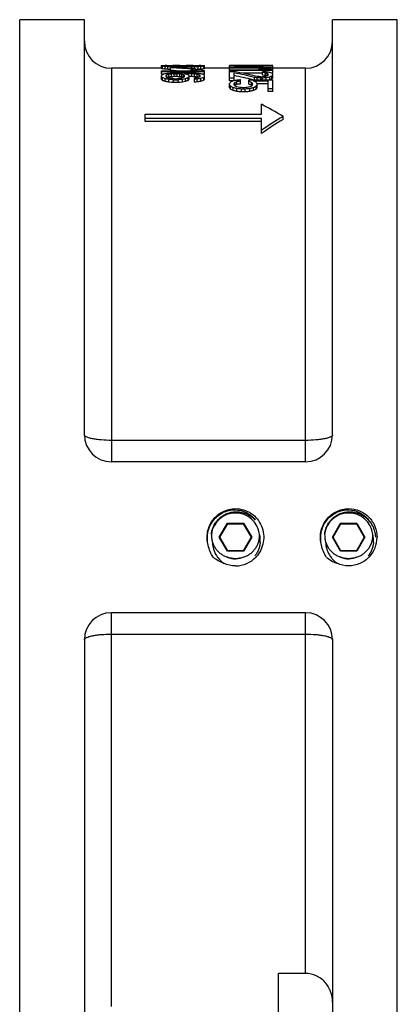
# Model space of a CAD drawing. Header units: millimetres. Extents: x -108 to 885, y -28 to 432.
# Tile 7 of 8: x 298 to 368, y 127 to 310. Entities that reach past the tile are written whole.
import ezdxf

# ---------------------------------------------------------------- set-up
doc = ezdxf.new("R2010")
doc.units = ezdxf.units.MM
doc.header["$LTSCALE"] = 30.734
doc.layers.get('0').update_dxf_attribs({"linetype": 'CONTINUOUS'})
doc.layers.add('02___PRT_ALL_AXES', color=7, linetype='CONTINUOUS')

msp = doc.modelspace()

# ---------------------------------------------------------------- linework, layer by layer
at = {"color": 7, "linetype": 'Continuous'}
for p, q in [((309.95, 232.65), (309.95, 309.65)), ((355.95, 232.65), (355.95, 309.65)), ((314.95, 300.65), (314.95, 227.65)), ((324.23, 300.58), (324.23, 301.15)), ((324.23, 301.15), (325.43, 301.15)), ((324.23, 299.52), (324.23, 300.18)), ((324.23, 300.18), (330.87, 300.18)), ((324.23, 300.02), (332.23, 300.02)), ((324.61, 299.52), (324.23, 299.52)), ((324.4, 300.53), (324.4, 301.03)), ((324.91, 300.48), (324.91, 300.98)), ((325.26, 301.04), (325.26, 301.11)), ((325.43, 300.45), (325.43, 300.95)), ((325.6, 301.04), (325.6, 301.12)), ((325.6, 299), (325.6, 299.51)), ((325.94, 300.23), (325.94, 300.74)), ((326.11, 300.78), (326.11, 300.92)), ((326.11, 299.07), (326.11, 299.58)), ((326.62, 300.97), (326.62, 301.14)), ((326.62, 300.78), (326.62, 300.91)), ((326.62, 299.1), (326.62, 299.61)), ((326.62, 299.61), (327.13, 299.61)), ((327.13, 299.1), (327.13, 299.61)), ((327.47, 300.73), (327.47, 300.9)), ((327.47, 300.9), (329, 300.9)), ((327.64, 300.96), (327.64, 301.14)), ((327.64, 301.14), (328.83, 301.14)), ((327.64, 300.96), (328.83, 300.96)), ((327.64, 299.79), (328.83, 299.79)), ((327.64, 299.07), (327.64, 299.58)), ((327.98, 299), (327.98, 299.51)), ((328.49, 299.64), (328.83, 299.64)), ((328.83, 300.96), (328.83, 301.14)), ((328.83, 299.55), (328.83, 299.64)), ((329, 300.64), (329, 300.9)), ((329.68, 300.18), (329.68, 300.32)), ((329.68, 300.32), (331.04, 300.32)), ((329.85, 300.97), (329.85, 301.14)), ((329.85, 300.6), (329.85, 300.91)), ((329.85, 299.1), (329.85, 299.61)), ((330.19, 300.32), (330.19, 300.5)), ((330.36, 300.56), (330.36, 300.92)), ((330.36, 299.07), (330.36, 299.58)), ((330.53, 300.32), (330.53, 300.56)), ((330.87, 301.01), (330.87, 301.12)), ((330.87, 299), (330.87, 299.51)), ((331.04, 301.15), (332.23, 301.15)), ((331.04, 300.45), (331.04, 300.95)), ((331.21, 301.01), (331.21, 301.11)), ((331.55, 300.48), (331.55, 300.98)), ((332.23, 299.52), (331.85, 299.52)), ((332.06, 300.53), (332.06, 301.03)), ((332.23, 300.58), (332.23, 301.15)), ((332.23, 299.52), (332.23, 300.18)), ((336.86, 298.32), (336.86, 301.14)), ((343.84, 301.08), (336.86, 301.08)), ((344.86, 300.66), (336.86, 300.66)), ((336.86, 300.37), (343.5, 300.37)), ((344.86, 300.23), (336.86, 300.23)), ((336.86, 300.03), (337.72, 300.03)), ((337.03, 301.08), (337.03, 301.15)), ((337.37, 301.15), (337.29, 301.15)), ((337.72, 298.32), (337.72, 299.8)), ((338.06, 300.76), (344.86, 300.76)), ((342.99, 299.73), (339.29, 299.73)), ((342.14, 301.14), (339.59, 301.14)), ((342.31, 300.37), (342.31, 300.5)), ((342.31, 300.5), (343.67, 300.5)), ((342.99, 299.35), (342.99, 300)), ((343.5, 299.29), (343.5, 299.8)), ((343.67, 301.08), (343.67, 301.15)), ((343.84, 301.11), (344.86, 301.11)), ((343.84, 299.25), (343.84, 299.71)), ((344.01, 299.42), (344.01, 299.55)), ((344.35, 301.15), (344.44, 301.15)), ((344.69, 301.06), (344.69, 301.15)), ((344.86, 299.73), (344.69, 299.73)), ((344.86, 301.09), (344.86, 301.11)), ((344.86, 300.71), (344.86, 301.06)), ((344.86, 299.73), (344.86, 300.66)), ((344.86, 298.88), (344.86, 299.52)), ((350.95, 227.65), (350.95, 300.65)), ((324.23, 298.58), (324.23, 299.28)), ((324.4, 298.39), (324.4, 298.91)), ((324.91, 298.2), (324.91, 298.71)), ((325.09, 299.06), (325.09, 299.31)), ((325.26, 298.9), (325.26, 299.41)), ((325.6, 298.07), (325.6, 298.59)), ((326.45, 297.99), (326.45, 298.51)), ((326.45, 298.51), (327.3, 298.51)), ((327.3, 297.99), (326.45, 297.99)), ((327.13, 299.1), (326.62, 299.1)), ((326.62, 298.71), (327.13, 298.71)), ((327.3, 297.99), (327.3, 298.51)), ((328.15, 298.07), (328.15, 298.59)), ((328.32, 298.9), (328.32, 299.41)), ((328.49, 299.06), (328.49, 299.31)), ((328.66, 298.2), (328.66, 298.71)), ((329.17, 298.39), (329.17, 298.91)), ((329.34, 298.58), (329.34, 299.28)), ((330.36, 298.07), (330.36, 298.79)), ((330.87, 298.11), (330.87, 298.63)), ((331.21, 298.98), (331.21, 299.41)), ((331.38, 299.1), (331.38, 299.31)), ((331.55, 298.24), (331.55, 298.75)), ((332.06, 298.43), (332.06, 298.95)), ((332.23, 298.62), (332.23, 299.28)), ((336.86, 298.84), (337.72, 298.84)), ((337.54, 298.32), (336.86, 298.32)), ((336.86, 297.04), (336.86, 297.85)), ((337.72, 297.56), (337.72, 297.85)), ((337.89, 297.51), (337.89, 298.03)), ((338.23, 297.65), (338.23, 298.17)), ((338.91, 297.74), (338.91, 298.51)), ((340.44, 297.69), (340.44, 298.51)), ((340.44, 298.51), (344.86, 298.51)), ((340.95, 297.51), (340.95, 298.03)), ((341.12, 297.56), (341.12, 297.85)), ((341.29, 298.3), (344.01, 298.3)), ((341.46, 298.51), (341.46, 298.95)), ((341.97, 298.51), (341.97, 298.88)), ((341.97, 297.04), (341.97, 297.85)), ((344.01, 297.78), (341.97, 297.78)), ((342.65, 299.07), (342.99, 299.07)), ((342.65, 298.51), (342.65, 298.84)), ((342.65, 298.84), (342.99, 298.84)), ((342.99, 298.51), (342.99, 298.84)), ((343.67, 298.51), (343.67, 298.88)), ((344.01, 296.36), (344.01, 298.3)), ((344.35, 298.52), (344.35, 299.03)), ((344.69, 298.67), (344.69, 299.18)), ((344.86, 296.36), (344.86, 298.51)), ((337.03, 296.78), (337.03, 297.31)), ((337.54, 296.52), (337.54, 297.05)), ((338.23, 296.36), (338.23, 296.88)), ((339.08, 296.25), (339.08, 296.78)), ((339.76, 296.78), (339.08, 296.78)), ((339.76, 296.25), (339.08, 296.25)), ((339.25, 297.05), (339.59, 297.05)), ((339.76, 296.25), (339.76, 296.78)), ((340.61, 296.36), (340.61, 296.88)), ((341.29, 296.52), (341.29, 297.05)), ((341.8, 296.78), (341.8, 297.31)), ((344.01, 296.88), (344.86, 296.88)), ((344.86, 296.36), (344.01, 296.36)), ((342.75, 292.12), (342.75, 293.97)), ((321.23, 290.76), (321.23, 292.12)), ((321.23, 292.12), (342.75, 292.12)), ((342.75, 291.32), (321.23, 291.32)), ((342.75, 290.76), (321.23, 290.76)), ((342.75, 288.53), (342.75, 291.32)), ((346.77, 291.17), (346.77, 291.73)), ((350.95, 231.62), (314.95, 231.62)), ((350.95, 227.65), (314.95, 227.65)), ((334.95, 213.65), (336.45, 216.26)), ((335.06, 213.65), (336.51, 216.16)), ((336.45, 216.26), (339.46, 216.26)), ((336.51, 216.16), (336.45, 216.26)), ((336.51, 216.16), (339.4, 216.16)), ((339.4, 216.16), (339.46, 216.26)), ((339.4, 216.16), (340.84, 213.65)), ((339.46, 216.26), (340.96, 213.65)), ((355.95, 213.65), (357.45, 216.26)), ((356.06, 213.65), (357.51, 216.16)), ((357.45, 216.26), (360.46, 216.26)), ((357.51, 216.16), (357.45, 216.26)), ((357.51, 216.16), (360.4, 216.16)), ((360.4, 216.16), (360.46, 216.26)), ((360.4, 216.16), (361.84, 213.65)), ((360.46, 216.26), (361.96, 213.65)), ((335.06, 213.65), (334.95, 213.65)), ((336.45, 211.05), (334.95, 213.65)), ((336.51, 211.15), (335.06, 213.65)), ((340.84, 213.65), (339.4, 211.15)), ((340.96, 213.65), (339.46, 211.05)), ((340.84, 213.65), (340.96, 213.65)), ((356.06, 213.65), (355.95, 213.65)), ((357.45, 211.05), (355.95, 213.65)), ((357.51, 211.15), (356.06, 213.65)), ((361.84, 213.65), (360.4, 211.15)), ((361.96, 213.65), (360.46, 211.05)), ((361.84, 213.65), (361.96, 213.65)), ((336.51, 211.15), (336.45, 211.05)), ((339.46, 211.05), (336.45, 211.05)), ((339.4, 211.15), (336.51, 211.15)), ((339.4, 211.15), (339.46, 211.05)), ((357.51, 211.15), (357.45, 211.05)), ((360.46, 211.05), (357.45, 211.05)), ((360.4, 211.15), (357.51, 211.15)), ((360.4, 211.15), (360.46, 211.05)), ((314.95, 126.65), (314.95, 199.65)), ((350.95, 199.65), (314.95, 199.65)), ((350.95, 132.75), (350.95, 199.65)), ((314.95, 195.69), (350.95, 195.69)), ((309.95, 194.65), (309.95, 117.65)), ((355.95, 194.65), (355.95, 123.15)), ((350.95, 132.75), (345.95, 132.75)), ((345.95, 117.66), (345.95, 132.75))]:
    msp.add_line(p, q, dxfattribs=at)
for centre, radius, start, end in [((314.95, 305.65), 5, 180, 270), ((350.95, 305.65), 5, 270, 360), ((314.95, 232.65), 5, 180, 270), ((350.95, 232.65), 5, 270, 360), ((337.95, 213.65), 4.5, 6.8616, 173.1384), ((358.95, 213.65), 4.5, 6.8616, 173.1384), ((338, 213.09), 4.56, 354.9178, 13.9504), ((359, 213.09), 4.56, 355.5544, 13.9548), ((338.86, 212.99), 5.2, 183.0769, 211.8206), ((359.85, 212.99), 5.19, 182.4314, 210.3565), ((358.87, 213.65), 5.34, 316.7602, 0.0432), ((338.66, 212.88), 4.97, 211.8815, 218.0094), ((337.96, 213.66), 3.98, 245.777, 247.4465), ((337.95, 213.65), 3.98, 247.4477, 294.2215), ((359.72, 212.92), 5.04, 210.3554, 218.8763), ((358.96, 213.66), 3.98, 245.777, 247.4465), ((358.95, 213.65), 3.98, 247.4477, 294.2215), ((338.68, 212.9), 5, 218.1023, 234.729), ((337.95, 213.57), 5.23, 270.0627, 316.9245), ((358.54, 214.19), 5.64, 229.2781, 242.7096), ((359.59, 212.81), 4.88, 218.9113, 220.9981), ((359.53, 212.76), 4.79, 220.9967, 223.567), ((358.55, 214.21), 5.67, 242.7279, 251.9168), ((359.67, 212.89), 4.98, 223.6088, 234.8055), ((314.95, 194.65), 5, 90, 180), ((350.95, 194.65), 5, 0, 90)]:
    msp.add_arc(centre, radius, start, end, dxfattribs=at)
for centre, major_axis, ratio, start_param, end_param in [((324.86, 213.65), (0, 87.5), 0.170213, 0.0309, 0.042336), ((323.6, 213.65), (0, 87.5), 0.170213, -0.053778, -0.042336), ((323.6, 213.65), (0, 87), 0.170213, 6.229098, 6.240605), ((326.06, 213.65), (0, 87.5), 0.612765, 0.021373, 0.0309), ((321.52, 213.65), (0, 87.5), 0.612767, -0.063318, -0.053778), ((321.52, 213.65), (0, 87), 0.612767, -0.063683, -0.054088), ((334.95, 213.65), (0, 87.5), 0.612767, 0.188195, 0.197899), ((326.82, 213.65), (89.36, 0), 0.979167, 1.588379, 1.592169), ((319.26, 213.65), (89.36, 0), 0.979167, 7.784936, 7.790663), ((319.26, 213.65), (88.85, 0), 0.979167, 1.501354, 1.507113), ((347.21, 213.65), (119.15, 0), 0.734375, 1.753177, 1.758991), ((325.84, 213.65), (0, 87.5), 0.204255, 0.032806, 0.042336), ((324.33, 213.65), (0, 87.5), 0.204256, -0.051871, -0.042336), ((327.21, 213.65), (0, 87.5), 0.680851, 0.027089, 0.032806), ((322.17, 213.65), (0, 87.5), 0.680851, 6.225592, 6.231314), ((337.08, 213.65), (0, 87.5), 0.680851, 0.194015, 0.199842), ((313.1, 213.65), (178.72, 0), 0.489584, 7.781117, 7.784936), ((313.1, 213.65), (177.7, 0), 0.489584, 7.781658, 7.784539), ((329.23, 213.65), (134.04, 0), 0.652777, 1.590264, 1.597885), ((317.88, 213.65), (134.04, 0), 0.652779, 7.788754, 7.796388), ((366.12, 213.65), (223.41, 0), 0.391665, 1.749305, 1.753177), ((351.44, 213.65), (134.04, 0), 0.652775, 1.76093, 1.764811), ((309.17, 213.65), (171.85, 0), 0.509167, 7.731351, 7.756264), ((309.17, 213.65), (170.87, 0), 0.509167, 7.749448, 7.755701), ((306.59, 213.65), (268.09, 0), 0.326388, 7.779207, 7.781117), ((376.77, 213.65), (268.08, 0), 0.326391, 1.758991, 1.76093), ((310.49, 213.65), (171.85, 0), 0.509167, 7.737106, 7.762004), ((437.52, 213.65), (625.53, 0), 0.139882, 1.74737, 1.749305), ((337.05, 213.65), (536.17, 0), 0.163196, 1.588359, 1.590264), ((291.67, 213.65), (536.17, 0), 0.163194, 7.786845, 7.788754), ((293.24, 213.65), (446.81, 0), 0.195835, 7.777297, 7.779207), ((276.97, 213.65), (268.08, 0), 0.326391, 1.380662, 1.382602), ((310.75, 213.65), (89.36, 0), 0.979163, 1.376781, 1.380662), ((316.49, 213.65), (0, 87.5), 0.680851, 6.083344, 6.08917), ((317.46, 213.65), (0, 87.5), 0.680851, 6.085287, 6.096929), ((319.41, 213.65), (536.17, 0), 0.163196, 7.834514, 7.836419), ((364.8, 213.65), (536.17, 0), 0.163194, 1.636024, 1.637932), ((218.95, 213.65), (625.53, 0), 0.139882, 7.675473, 7.677408), ((229.54, 213.65), (536.17, 0), 0.163196, 7.665787, 7.667726), ((363.23, 213.65), (446.81, 0), 0.195835, 1.645571, 1.647481), ((315.34, 213.65), (104.26, 0), 0.839285, 1.421249, 1.432797), ((327.24, 213.65), (134.04, 0), 0.652777, 7.826893, 7.834514), ((338.59, 213.65), (134.04, 0), 0.652779, 1.62839, 1.636024), ((349.88, 213.65), (268.09, 0), 0.326387, 1.643661, 1.645571), ((279.7, 213.65), (268.08, 0), 0.326391, 7.663848, 7.665787), ((290.35, 213.65), (223.41, 0), 0.391665, 7.671601, 7.675473), ((337.48, 213.65), (0, 87.5), 0.680852, 0.116875, 0.122631), ((343.37, 213.65), (178.72, 0), 0.489584, 1.639842, 1.643661), ((305.03, 213.65), (134.04, 0), 0.652775, 7.659967, 7.663848), ((343.37, 213.65), (177.7, 0), 0.489584, 1.640239, 1.64312), ((329.26, 213.65), (0, 87.5), 0.680851, 6.250379, 6.256096), ((334.3, 213.65), (0, 87.5), 0.680851, 0.051871, 0.057594), ((309.26, 213.65), (119.15, 0), 0.734375, 7.665787, 7.671601), ((319.39, 213.65), (0, 87.5), 0.680851, 6.083344, 6.08917), ((337.21, 213.65), (89.36, 0), 0.979167, 1.634115, 1.639842), ((337.21, 213.65), (88.85, 0), 0.979167, 1.634479, 1.640239), ((316.7, 213.65), (104.26, 0), 0.839286, 1.421249, 1.432797), ((329.64, 213.65), (89.36, 0), 0.979167, 7.832609, 7.836399), ((330.63, 213.65), (0, 87.5), 0.204255, 6.240849, 6.250379), ((332.14, 213.65), (0, 87.5), 0.204256, 0.042336, 0.051871), ((330.41, 213.65), (0, 87.5), 0.612765, -0.0309, -0.021373), ((334.95, 213.65), (0, 87.5), 0.612767, 0.053778, 0.063318), ((334.95, 213.65), (0, 87), 0.612767, 0.054088, 0.063683), ((321.52, 213.65), (0, 87.5), 0.612767, -0.197899, -0.188195), ((331.6, 213.65), (0, 87.5), 0.170213, -0.042336, -0.0309), ((332.86, 213.65), (0, 87.5), 0.170213, 0.042336, 0.053778), ((332.86, 213.65), (0, 87), 0.170213, 0.04258, 0.054088), ((337.14, 213.65), (0, 87.5), 0.204255, 6.2889, 6.298424), ((349.98, 213.65), (146.55, 0), 0.597053, 1.612713, 1.66044), ((337.29, 213.65), (0, 87.5), 0.510639, 6.283185, 6.2889), ((337.2, 213.65), (89.36, 0), 0.979169, 1.561272, 1.568892), ((324.95, 213.65), (0, 87.5), 0.911854, -0.214986, -0.160691), ((323.93, 213.65), (0, 87.5), 0.898723, -0.224744, -0.176148), ((336.35, 213.65), (178.72, 0), 0.489581, 7.840648, 7.844458), ((351.67, 213.65), (142.98, 0), 0.611979, 7.901619, 7.949364), ((332.78, 213.65), (446.81, 0), 0.195835, 1.555558, 1.557463), ((348.95, 213.65), (446.81, 0), 0.195835, 1.58413, 1.586035), ((329.6, 213.65), (104.26, 0), 0.839285, 7.72025, 7.731773), ((345.37, 213.65), (178.72, 0), 0.489582, 1.58032, 1.58413), ((285.12, 213.65), (357.45, 0), 0.244788, 7.689431, 7.691361), ((320.01, 213.65), (134.04, 0), 0.652775, 7.677834, 7.681702), ((333.06, 213.65), (0, 87.5), 0.680851, 6.101231, 6.107038), ((344.52, 213.65), (89.36, 0), 0.979169, 1.572701, 1.58032), ((330.96, 213.65), (104.26, 0), 0.839286, 1.437065, 1.448588), ((329.03, 213.65), (89.36, 0), 0.979169, 7.681702, 7.689431), ((340.61, 213.65), (0, 87.5), 0.204255, 6.091538, 6.101231), ((336.69, 213.65), (0, 87.5), 0.510637, 6.103167, 6.110906), ((344.44, 213.65), (0, 87.5), 0.510639, -0.005714, 0), ((344.59, 213.65), (0, 87.5), 0.204255, -0.015239, -0.005714), ((342.41, 213.65), (0, 87.5), 0.145897, 6.089597, 6.103167), ((327.92, 213.65), (0, 87.5), 0.204255, 0.197899, 0.207622), ((320.38, 213.65), (0, 87.5), 0.204256, -0.227129, -0.217365), ((320.38, 213.65), (0, 87), 0.204256, -0.228457, -0.218634), ((312.33, 213.65), (0, 87.5), 0.612764, -0.236915, -0.227129), ((312.33, 213.65), (0, 87), 0.612764, -0.238303, -0.228457), ((296.95, 213.65), (119.15, 0), 0.734375, 7.611184, 7.617067), ((296.95, 213.65), (118.47, 0), 0.734375, 1.326575, 1.332494), ((331.17, 213.65), (0, 87.5), 0.340425, 0.199842, 0.205676), ((318.6, 213.65), (0, 87.5), 0.340425, 6.058011, 6.063869), ((311.95, 213.65), (0, 87.5), 0.680851, 6.052145, 6.058011), ((337.08, 213.65), (0, 87), 0.680851, 0.195144, 0.199848), ((351.44, 213.65), (133.28, 0), 0.652775, 1.762037, 1.765941), ((294.9, 213.65), (134.04, 0), 0.652775, 7.619026, 7.622941), ((271.88, 213.65), (223.41, 0), 0.391665, 7.607258, 7.611184), ((271.88, 213.65), (222.13, 0), 0.391665, 1.322625, 1.326575), ((376.77, 213.65), (266.55, 0), 0.326391, 1.760086, 1.762037), ((263.7, 213.65), (268.08, 0), 0.326391, 7.617067, 7.619026), ((276.97, 213.65), (266.55, 0), 0.326391, 7.662741, 7.664692), ((390.05, 213.65), (268.08, 0), 0.326391, 1.805752, 1.807711), ((381.86, 213.65), (223.41, 0), 0.391665, 1.813594, 1.81752), ((381.86, 213.65), (222.13, 0), 0.391665, 1.815018, 1.818968), ((310.75, 213.65), (88.85, 0), 0.979163, 7.658837, 7.662741), ((348.44, 213.65), (89.36, 0), 0.979163, 1.801837, 1.805752), ((316.49, 213.65), (0, 87), 0.680851, 6.083337, 6.088041), ((341.62, 213.65), (0, 87.5), 0.680851, 0.225174, 0.23104), ((349.63, 213.65), (89.36, 0), 0.979167, 1.807711, 1.813594), ((349.63, 213.65), (88.85, 0), 0.979167, 1.809099, 1.815018), ((322.41, 213.65), (0, 87.5), 0.340425, 6.07751, 6.083344), ((334.97, 213.65), (0, 87.5), 0.340425, 0.219316, 0.225174), ((341.24, 213.65), (0, 87.5), 0.612764, 0.227129, 0.236915), ((341.24, 213.65), (0, 87), 0.612764, 0.228457, 0.238303), ((325.66, 213.65), (0, 87.5), 0.204255, 6.075564, 6.085287), ((333.19, 213.65), (0, 87.5), 0.204256, 0.217365, 0.227129), ((333.19, 213.65), (0, 87), 0.204256, 0.218634, 0.228457), ((229.54, 213.65), (533.1, 0), 0.163196, 1.381507, 1.382492), ((279.7, 213.65), (266.55, 0), 0.326391, 7.662741, 7.664692), ((305.03, 213.65), (133.28, 0), 0.652775, 7.658837, 7.662741), ((361.31, 213.65), (134.04, 0), 0.652775, 1.79988, 1.803794), ((394.81, 213.65), (268.08, 0), 0.326391, 1.811632, 1.813594), ((394.81, 213.65), (266.55, 0), 0.326391, 1.813044, 1.815018), ((319.39, 213.65), (0, 87), 0.680851, 6.084377, 6.088041), ((344.4, 213.65), (0, 87.5), 0.680851, 0.223221, 0.229084), ((359.29, 213.65), (119.15, 0), 0.734375, 1.805752, 1.811632), ((359.29, 213.65), (118.47, 0), 0.734375, 1.807128, 1.813044), ((325.3, 213.65), (0, 87.5), 0.340425, 6.07751, 6.083344), ((337.81, 213.65), (0, 87.5), 0.340425, 0.217365, 0.223221), ((344.04, 213.65), (0, 87.5), 0.612767, 0.225174, 0.234956), ((344.04, 213.65), (0, 87), 0.612767, 0.226491, 0.236332), ((328.55, 213.65), (0, 87.5), 0.204255, 6.075564, 6.085287), ((336.05, 213.65), (0, 87.5), 0.204255, 0.215414, 0.225174), ((336.05, 213.65), (0, 87), 0.204255, 0.216672, 0.226491), ((341.73, 213.65), (0, 87.5), 0.204256, 0.265982, 0.275867), ((351.13, 213.65), (0, 87.5), 0.612767, 0.256124, 0.265982), ((367.73, 213.65), (119.15, 0), 0.734375, 1.821018, 1.826921), ((323.93, 213.65), (0, 87), 0.898723, 6.061086, 6.106015), ((343.8, 213.65), (0, 87.5), 0.25532, 0.267957, 0.275867), ((353.66, 213.65), (0, 87.5), 0.680851, 0.262036, 0.267957), ((382.48, 213.65), (178.72, 0), 0.489587, 1.817088, 1.821018), ((384.52, 213.65), (178.72, 0), 0.489587, 1.82889, 1.832832), ((384.52, 213.65), (177.7, 0), 0.489587, 1.830408, 1.834374), ((323.2, 213.65), (0, 87.5), 0.765956, -0.267957, -0.260064), ((323.2, 213.65), (0, 87), 0.765956, 6.01365, 6.021591), ((335.03, 213.65), (0, 87.5), 0.25532, 6.007319, 6.015228), ((327.71, 213.65), (0, 87.5), 0.612767, 6.017203, 6.027061), ((311.59, 213.65), (134.04, 0), 0.652775, 7.625328, 7.629237), ((337.1, 213.65), (0, 87.5), 0.204256, -0.275867, -0.265982), ((303.84, 213.65), (178.72, 0), 0.489582, 1.35191, 1.355811), ((260.95, 213.65), (357.44, 0), 0.244794, 1.340186, 1.342142), ((320.01, 213.65), (133.28, 0), 0.652775, 7.676811, 7.680702), ((372.1, 213.65), (134.04, 0), 0.652775, 1.785782, 1.789683), ((424.69, 213.65), (357.44, 0), 0.244794, 1.79945, 1.801406), ((333.06, 213.65), (0, 87), 0.680851, 6.101534, 6.106015), ((356.21, 213.65), (0, 87.5), 0.680851, 0.20914, 0.214986), ((363.93, 213.65), (89.36, 0), 0.979163, 1.791635, 1.79945), ((347.55, 213.65), (0, 87.5), 0.204255, 0.199414, 0.20914), ((354.14, 213.65), (0, 87.5), 0.510637, 0.213036, 0.220838), ((354.14, 213.65), (0, 87), 0.510637, 0.21428, 0.222129), ((347.84, 213.65), (0, 87.5), 0.170213, 0.201358, 0.213036), ((347.84, 213.65), (0, 87), 0.170213, 0.202531, 0.21428), ((331.79, 213.65), (0, 87.5), 0.204255, -0.297712, -0.287765), ((331.79, 213.65), (0, 87), 0.204255, -0.299476, -0.289466), ((321.31, 213.65), (0, 87.5), 0.612767, 5.975496, 5.985474), ((321.31, 213.65), (0, 87), 0.612767, -0.309516, -0.299476), ((301.46, 213.65), (119.15, 0), 0.734375, 7.540291, 7.546292), ((301.46, 213.65), (118.47, 0), 0.734375, 1.255241, 1.26128), ((331.37, 213.65), (0, 87.5), 0.255319, 5.987465, 5.995421), ((343.8, 213.65), (0, 87), 0.25532, 0.269535, 0.272163), ((353.66, 213.65), (0, 87), 0.680851, 0.263578, 0.269535), ((320.52, 213.65), (0, 87.5), 0.680851, 5.981486, 5.987465), ((298.4, 213.65), (134.04, 0), 0.652775, 7.54829, 7.552283), ((269.29, 213.65), (223.41, 0), 0.391665, 7.536283, 7.540291), ((269.29, 213.65), (222.13, 0), 0.391665, 1.251208, 1.255241), ((258.06, 213.65), (268.08, 0), 0.326391, 7.546292, 7.54829), ((420.78, 213.65), (268.08, 0), 0.326391, 1.876487, 1.878485), ((409.55, 213.65), (223.41, 0), 0.391665, 1.884487, 1.888495), ((409.55, 213.65), (222.13, 0), 0.391665, 1.886352, 1.890385), ((380.44, 213.65), (134.04, 0), 0.652775, 1.872495, 1.876487), ((358.31, 213.65), (0, 87.5), 0.680851, 0.29572, 0.301699), ((377.37, 213.65), (119.15, 0), 0.734375, 1.878485, 1.884487), ((377.37, 213.65), (118.47, 0), 0.734375, 1.880312, 1.886352), ((347.46, 213.65), (0, 87.5), 0.255319, 0.287765, 0.29572), ((335.03, 213.65), (0, 87), 0.25532, -0.272163, -0.269535), ((357.53, 213.65), (0, 87.5), 0.612767, 0.297712, 0.307689), ((357.53, 213.65), (0, 87), 0.612767, 0.299476, 0.309516), ((347.04, 213.65), (0, 87.5), 0.204255, 0.287765, 0.297712), ((347.04, 213.65), (0, 87), 0.204255, 0.289466, 0.299476), ((313.62, 213.65), (0, 87.5), 0.8391, -0.468454, -0.407954), ((379.92, 213.65), (0, 87.5), 0.8391, 0.468454, 0.530868), ((379.92, 213.65), (0, 87), 0.8391, 0.471364, 0.534245)]:
    msp.add_ellipse(centre, major_axis=major_axis, ratio=ratio, start_param=start_param, end_param=end_param, dxfattribs=at)
for points, knots in [([(314.95, 231.62), (314.32, 231.62), (313.39, 231.66), (312.21, 231.78), (311.46, 231.91), (310.84, 232.06), (310.42, 232.21), (310.18, 232.35), (310.03, 232.46), (309.95, 232.58), (309.95, 232.65)], [0, 0, 0, 0, 0.364218, 0.529574, 0.675734, 0.797672, 0.891864, 0.92817, 0.957563, 1, 1, 1, 1]), ([(355.95, 232.65), (355.95, 232.58), (355.88, 232.46), (355.73, 232.35), (355.49, 232.21), (355.07, 232.06), (354.45, 231.91), (353.7, 231.78), (352.52, 231.66), (351.59, 231.62), (350.95, 231.62)], [0, 0, 0, 0, 0.042437, 0.07183, 0.108136, 0.202328, 0.324266, 0.470426, 0.635782, 1, 1, 1, 1]), ([(332.91, 212.17), (332.69, 212.95), (332.6, 214.63), (333.59, 216.94), (335.5, 218.57), (337.15, 218.96), (337.95, 218.96)], [0, 0, 0, 0, 0.250083, 0.500114, 0.750069, 1, 1, 1, 1]), ([(332.91, 212.17), (332.72, 212.94), (332.68, 214.58), (333.67, 216.82), (335.55, 218.41), (337.16, 218.76), (337.95, 218.74)], [0, 0, 0, 0, 0.250289, 0.500369, 0.750243, 1, 1, 1, 1]), ([(333.49, 214.19), (333.51, 214.42), (333.58, 214.86), (333.78, 215.5), (334.08, 216.11), (334.47, 216.66), (334.93, 217.16), (335.45, 217.58), (336.04, 217.92), (336.66, 218.17), (337.32, 218.33), (337.99, 218.39), (338.66, 218.36), (339.33, 218.23), (339.96, 218.01), (340.56, 217.71), (341.12, 217.32), (341.45, 217.02), (341.6, 216.85)], [0, 0, 0, 0, 0.062495, 0.12499, 0.187486, 0.249983, 0.312481, 0.374979, 0.437478, 0.499978, 0.562479, 0.62498, 0.687482, 0.749984, 0.812487, 0.874991, 0.937495, 1, 1, 1, 1]), ([(337.95, 218.96), (338.46, 218.96), (339.49, 218.81), (340.9, 218.14), (342.05, 217.1), (342.85, 215.76), (343.24, 214.26), (343.19, 212.71), (342.71, 211.23), (342.11, 210.38), (341.77, 210.01)], [0, 0, 0, 0, 0.124987, 0.249977, 0.374954, 0.499952, 0.624969, 0.749996, 0.87501, 1, 1, 1, 1]), ([(337.95, 218.74), (338.66, 218.72), (340.07, 218.36), (341.19, 217.43), (341.63, 216.87)], [0, 0, 0, 0, 0.499942, 1, 1, 1, 1]), ([(353.91, 212.17), (353.69, 212.95), (353.6, 214.63), (354.59, 216.94), (356.5, 218.57), (358.15, 218.96), (358.95, 218.96)], [0, 0, 0, 0, 0.250083, 0.500113, 0.750068, 1, 1, 1, 1]), ([(353.91, 212.17), (353.72, 212.94), (353.68, 214.58), (354.67, 216.82), (356.55, 218.41), (358.16, 218.76), (358.95, 218.74)], [0, 0, 0, 0, 0.25029, 0.500393, 0.750252, 1, 1, 1, 1]), ([(354.49, 214.19), (354.51, 214.42), (354.58, 214.86), (354.78, 215.51), (355.08, 216.11), (355.47, 216.67), (355.93, 217.16), (356.46, 217.58), (357.05, 217.92), (357.67, 218.17), (358.33, 218.33), (359, 218.39), (359.68, 218.36), (360.34, 218.23), (360.98, 218.01), (361.58, 217.7), (362.13, 217.31), (362.46, 217), (362.61, 216.83)], [0, 0, 0, 0, 0.062495, 0.12499, 0.187486, 0.249983, 0.312481, 0.374979, 0.437478, 0.499978, 0.562479, 0.62498, 0.687481, 0.749984, 0.812487, 0.874991, 0.937495, 1, 1, 1, 1]), ([(358.95, 218.96), (359.64, 218.96), (361.03, 218.68), (362.77, 217.49), (363.93, 215.73), (364.2, 214.34), (364.2, 213.65)], [0, 0, 0, 0, 0.249946, 0.499916, 0.74992, 1, 1, 1, 1]), ([(358.95, 218.74), (359.66, 218.72), (361.08, 218.35), (362.21, 217.41), (362.64, 216.86)], [0, 0, 0, 0, 0.499961, 1, 1, 1, 1]), ([(362.61, 216.83), (362.81, 216.62), (363.17, 216.16), (363.57, 215.38), (363.83, 214.55), (363.9, 213.97), (363.91, 213.68)], [0, 0, 0, 0, 0.249993, 0.499991, 0.749993, 1, 1, 1, 1]), ([(333.49, 214.19), (333.48, 213.97), (333.5, 213.52), (333.64, 212.85), (333.87, 212.22), (334.2, 211.63), (334.62, 211.1), (335.13, 210.64), (335.69, 210.28), (336.11, 210.1), (336.32, 210.03)], [0, 0, 0, 0, 0.12505, 0.250091, 0.375123, 0.500135, 0.62512, 0.750086, 0.875043, 1, 1, 1, 1]), ([(339.59, 210.03), (339.8, 210.1), (340.21, 210.28), (340.78, 210.64), (341.28, 211.1), (341.71, 211.63), (342.04, 212.22), (342.27, 212.85), (342.41, 213.52), (342.43, 213.97), (342.42, 214.19)], [0, 0, 0, 0, 0.12499, 0.249977, 0.374974, 0.499973, 0.624975, 0.749981, 0.874987, 1, 1, 1, 1]), ([(354.49, 214.19), (354.48, 213.97), (354.5, 213.52), (354.64, 212.85), (354.87, 212.22), (355.2, 211.63), (355.62, 211.1), (356.13, 210.64), (356.69, 210.28), (357.11, 210.1), (357.32, 210.03)], [0, 0, 0, 0, 0.12505, 0.250091, 0.375123, 0.500135, 0.62512, 0.750086, 0.875043, 1, 1, 1, 1]), ([(360.59, 210.03), (360.8, 210.1), (361.21, 210.28), (361.78, 210.64), (362.28, 211.1), (362.71, 211.63), (363.04, 212.22), (363.27, 212.85), (363.41, 213.52), (363.43, 213.97), (363.42, 214.19)], [0, 0, 0, 0, 0.12499, 0.249977, 0.374974, 0.499973, 0.624975, 0.749981, 0.874987, 1, 1, 1, 1]), ([(342.54, 212.69), (342.52, 212.46), (342.45, 212.02), (342.24, 211.36), (341.95, 210.75), (341.7, 210.37), (341.56, 210.19)], [0, 0, 0, 0, 0.249909, 0.499883, 0.749911, 1, 1, 1, 1]), ([(363.54, 212.74), (363.52, 212.51), (363.46, 212.05), (363.25, 211.39), (362.95, 210.76), (362.7, 210.37), (362.56, 210.19)], [0, 0, 0, 0, 0.249906, 0.49988, 0.749909, 1, 1, 1, 1]), ([(336.32, 210.03), (336.39, 210.01), (336.52, 209.96), (336.79, 209.89), (337.13, 209.81), (337.54, 209.75), (337.82, 209.74), (337.95, 209.74)], [0, 0, 0, 0, 0.125022, 0.250044, 0.500035, 0.750019, 1, 1, 1, 1]), ([(337.95, 209.74), (338.09, 209.74), (338.37, 209.75), (338.78, 209.81), (339.12, 209.89), (339.39, 209.96), (339.52, 210.01), (339.59, 210.03)], [0, 0, 0, 0, 0.249984, 0.499964, 0.749951, 0.874973, 1, 1, 1, 1]), ([(357.32, 210.03), (357.39, 210.01), (357.52, 209.96), (357.79, 209.89), (358.13, 209.81), (358.54, 209.75), (358.82, 209.74), (358.95, 209.74)], [0, 0, 0, 0, 0.125022, 0.250044, 0.500035, 0.750019, 1, 1, 1, 1]), ([(358.95, 209.74), (359.09, 209.74), (359.37, 209.75), (359.78, 209.81), (360.12, 209.89), (360.39, 209.96), (360.52, 210.01), (360.59, 210.03)], [0, 0, 0, 0, 0.249984, 0.499964, 0.749951, 0.874973, 1, 1, 1, 1]), ([(362.76, 210), (362.27, 209.48), (361.08, 208.64), (359.66, 208.35), (358.95, 208.35)], [0, 0, 0, 0, 0.499991, 1, 1, 1, 1]), ([(309.95, 194.65), (309.95, 194.73), (310.03, 194.85), (310.18, 194.96), (310.42, 195.1), (310.84, 195.25), (311.46, 195.4), (312.21, 195.53), (313.39, 195.65), (314.32, 195.69), (314.95, 195.69)], [0, 0, 0, 0, 0.042437, 0.07183, 0.108136, 0.202328, 0.324266, 0.470426, 0.635782, 1, 1, 1, 1]), ([(350.95, 195.69), (351.59, 195.69), (352.52, 195.65), (353.7, 195.53), (354.45, 195.4), (355.07, 195.25), (355.49, 195.1), (355.73, 194.96), (355.88, 194.85), (355.95, 194.73), (355.95, 194.65)], [0, 0, 0, 0, 0.364218, 0.529574, 0.675734, 0.797672, 0.891864, 0.92817, 0.957563, 1, 1, 1, 1]), ([(355.95, 127.4), (355.95, 128.07), (355.71, 129.43), (354.82, 130.91), (353.82, 131.83), (352.65, 132.52), (351.63, 132.75), (350.95, 132.75)], [0, 0, 0, 0, 0.249899, 0.499691, 0.625135, 0.750579, 1, 1, 1, 1])]:
    msp.add_open_spline(points, degree=3, knots=knots, dxfattribs=at)
for points in [[(333.86, 209.91), (333.39, 210.58), (333.06, 211.37), (332.91, 212.17)], [(354.86, 209.91), (354.39, 210.58), (354.06, 211.37), (353.91, 212.17)], [(335.79, 208.82), (335.09, 209.05), (334.42, 209.43), (333.86, 209.91)], [(337.95, 208.35), (337.22, 208.35), (336.46, 208.51), (335.79, 208.82)], [(358.95, 208.35), (358.22, 208.35), (357.46, 208.51), (356.79, 208.82)]]:
    msp.add_open_spline(points, degree=3, dxfattribs=at)
at = {"layer": '02___PRT_ALL_AXES', "color": 7, "linetype": 'Continuous'}
for p, q in [((297.95, 117.66), (297.95, 309.65)), ((309.95, 309.65), (297.95, 309.65)), ((367.95, 309.65), (355.95, 309.65)), ((367.95, 117.66), (367.95, 309.65)), ((324.23, 300.65), (314.95, 300.65)), ((336.86, 300.65), (332.23, 300.65)), ((350.95, 300.65), (344.86, 300.65))]:
    msp.add_line(p, q, dxfattribs=at)

doc.saveas('drawing.dxf')
